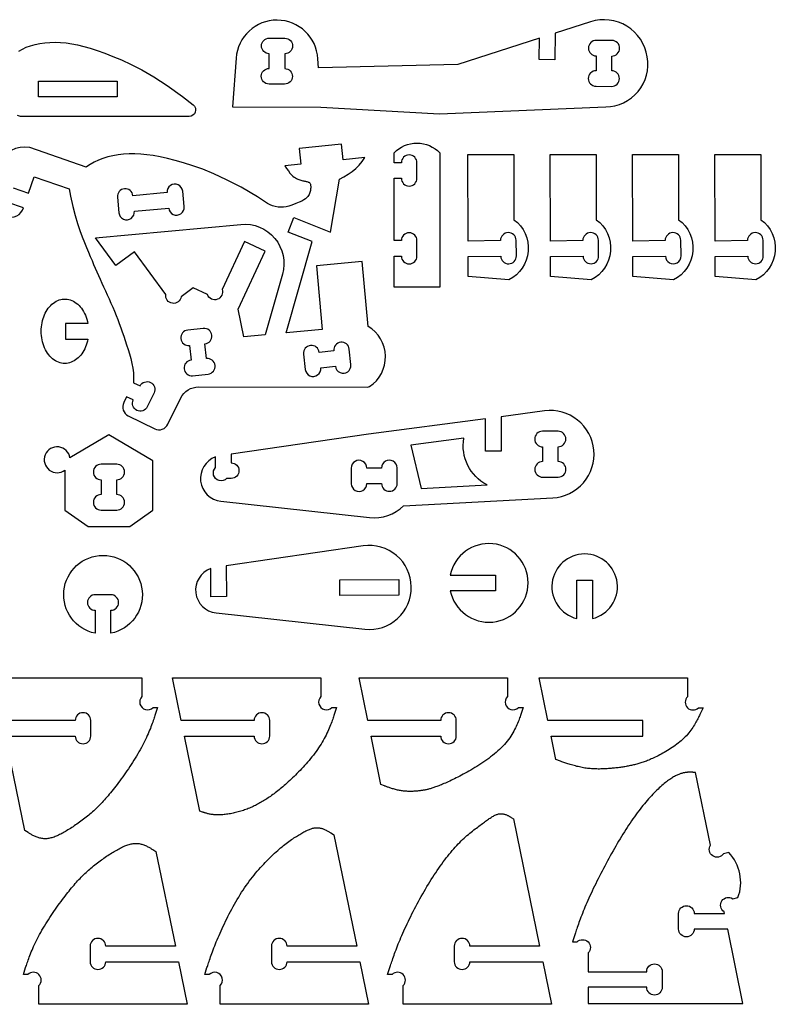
# Model space of a CAD drawing. Extents: x 814 to 835.9, y 6.8 to 21.8.
# Tile 6 of 9: x 829.8 to 835.9, y 6.9 to 14.8. Entities that reach past the tile are written whole.
import ezdxf

# ---------------------------------------------------------------- set-up
doc = ezdxf.new("R2010")
doc.units = 0
doc.layers.add('EXTERNAL_CUT', color=1, linetype='CONTINUOUS')
doc.layers.add('INTERNAL_CUT', color=5, linetype='CONTINUOUS')

msp = doc.modelspace()

# ---------------------------------------------------------------- linework, layer by layer
at = {"layer": 'EXTERNAL_CUT', "flags": 128}
for points in [[(834.5232, 14.1224, 0.462339), (834.8547, 14.524, 0.462339), (834.4012, 14.805), (834.1161, 14.7133), (834.1146, 14.5007), (833.9898, 14.5016), (833.991, 14.673), (833.3362, 14.4624), (832.2197, 14.4366), (832.2156, 14.5087, 0.937775), (831.5601, 14.5132), (831.5324, 14.1245), (832.2396, 14.1196), (833.1916, 14.0662), (834.5232, 14.1224)], [(829.8181, 14.5703), (829.8471, 14.5867), (829.8787, 14.601), (829.9127, 14.6132), (829.9489, 14.6232), (829.9871, 14.6309), (830.0268, 14.6364), (830.068, 14.6396), (830.1104, 14.6405), (830.1536, 14.639), (830.1976, 14.6351), (830.2429, 14.6287), (830.2899, 14.6196), (830.3394, 14.6076), (830.3919, 14.5926), (830.4479, 14.5745), (830.508, 14.553), (830.5727, 14.528), (830.6426, 14.499), (830.7191, 14.4639), (830.8042, 14.4199), (830.8998, 14.3641), (831.0079, 14.2939), (831.1303, 14.2064), (831.2157, 14.1402, -0.714484), (831.1835, 14.0461), (829.8393, 14.0454, -0.155709), (829.8088, 14.0551)], [(829.7726, 13.4755), (829.8966, 13.4322), (829.942, 13.5624), (830.2211, 13.465), (830.2325, 13.407), (830.2514, 13.3248), (830.2706, 13.2521), (830.2899, 13.188), (830.309, 13.1313), (830.3276, 13.081), (830.3454, 13.036), (830.3621, 12.9953), (830.3776, 12.9579), (830.392, 12.9231), (830.4056, 12.8904), (830.4186, 12.8595), (830.4313, 12.8296), (830.4438, 12.8004), (830.4566, 12.7712), (830.4698, 12.7417), (830.4836, 12.7113), (830.4979, 12.6802), (830.5125, 12.6484), (830.5273, 12.6161), (830.5422, 12.5835), (830.5569, 12.5505), (830.5714, 12.5175), (830.5853, 12.4845), (830.5987, 12.4517), (830.6116, 12.4188), (830.624, 12.3859), (830.6361, 12.3528), (830.6479, 12.3193), (830.6595, 12.2854), (830.6711, 12.2509), (830.6827, 12.2156), (830.6943, 12.1796), (830.7055, 12.1428), (830.7159, 12.1054), (830.7249, 12.0674), (830.7322, 12.029), (830.7371, 11.9903), (830.7393, 11.9513), (830.7383, 11.9122), (830.7913, 11.8861, -0.414214), (830.8749, 11.9146, -0.414214), (830.9033, 11.831), (830.8482, 11.719, -0.414214), (830.7647, 11.6906, -0.414214), (830.7363, 11.7741), (830.6832, 11.8002), (830.66, 11.753, 0.414214), (830.696, 11.6475), (830.9082, 11.5432, 0.414214), (831.0137, 11.5791), (831.1174, 11.79, -0.286049), (831.259, 11.8781), (832.6149, 11.8772, 0.145967), (832.6293, 11.8815, 0.55612), (832.618, 12.3634), (832.5707, 12.883), (832.2044, 12.8496), (832.251, 12.3376), (831.9605, 12.3111), (832.17, 13.0431), (831.9779, 13.1198), (832.0242, 13.2357), (832.3157, 13.1193), (832.3893, 13.543), (832.4245, 13.562), (832.4588, 13.5832), (832.4906, 13.606), (832.5196, 13.6304), (832.5461, 13.6569), (832.57, 13.6856), (832.5913, 13.7169), (832.4183, 13.6992), (832.4056, 13.8233), (832.0658, 13.7885), (832.0785, 13.6643), (831.952, 13.6514), (831.9652, 13.6296), (831.979, 13.6092), (831.9919, 13.5926), (832.004, 13.5793), (832.0152, 13.5687), (832.0258, 13.5604), (832.0358, 13.5538), (832.0454, 13.5486), (832.0545, 13.5443), (832.0633, 13.5406), (832.0718, 13.5376), (832.0799, 13.5351), (832.0877, 13.533), (832.0952, 13.5313), (832.1024, 13.5298), (832.1094, 13.5285), (832.116, 13.5272), (832.1224, 13.5259), (832.1284, 13.5245), (832.134, 13.5228), (832.1391, 13.5209), (832.1436, 13.5186), (832.1476, 13.5158), (832.1509, 13.5125), (832.1535, 13.5086), (832.1554, 13.5041), (832.1568, 13.499), (832.1577, 13.4934), (832.1581, 13.4874), (832.1582, 13.481), (832.1579, 13.4743), (832.1574, 13.4672), (832.1567, 13.4599), (832.1557, 13.4524), (832.1542, 13.4447), (832.1521, 13.4368), (832.1491, 13.4288), (832.1452, 13.4206), (832.1402, 13.4123), (832.134, 13.4039), (832.1262, 13.3954), (832.1162, 13.3868), (832.1033, 13.3777), (832.0867, 13.3682), (832.0656, 13.3581), (832.0393, 13.3473), (832.0071, 13.3355), (831.9842, 13.328, -0.224413), (831.8132, 13.3496), (831.7305, 13.4022), (831.5996, 13.4785), (831.4844, 13.539), (831.3828, 13.5862), (831.2928, 13.6227), (831.2124, 13.651), (831.1394, 13.6736), (831.072, 13.6926), (831.0094, 13.7087), (830.9511, 13.7217), (830.8965, 13.732), (830.845, 13.7395), (830.796, 13.7443), (830.7491, 13.7466), (830.7035, 13.7463), (830.6589, 13.7438), (830.6153, 13.7388), (830.5731, 13.7316), (830.5324, 13.7221), (830.4935, 13.7103), (830.4566, 13.6963), (830.422, 13.6802), (830.3899, 13.6619), (830.3605, 13.6415), (830.3584, 13.6397), (829.9074, 13.7971, 0.333944), (829.6494, 13.6645)], [(832.8258, 12.6771), (832.8258, 12.9267), (832.8849, 12.9267, 1), (833.0097, 12.9267), (833.0097, 13.0515, 1), (832.8849, 13.0515), (832.8258, 13.0515), (832.8258, 13.5507), (832.8849, 13.5507, 1), (833.0097, 13.5507), (833.0097, 13.6755, 1), (832.8849, 13.6755), (832.8258, 13.6755), (832.8258, 13.7543, -0.428571), (833.1937, 13.7543), (833.1937, 12.6771), (832.8258, 12.6771)], [(833.4192, 12.764), (833.4192, 12.9227), (833.6814, 12.9267, 1), (833.8062, 12.9286), (833.8043, 13.0534, 1), (833.6795, 13.0515), (833.4191, 13.0475), (833.4188, 13.7402), (833.7866, 13.7403), (833.7869, 13.2187, -0.55612), (833.7472, 12.7362), (833.4192, 12.764)], [(834.0791, 12.764), (834.079, 12.9227), (834.3413, 12.9267, 1), (834.466, 12.9286), (834.4641, 13.0534, 1), (834.3393, 13.0515), (834.0789, 13.0475), (834.0786, 13.7402), (834.4465, 13.7403), (834.4467, 13.2187, -0.55612), (834.4071, 12.7362), (834.0791, 12.764)], [(834.7389, 12.764), (834.7388, 12.9227), (835.0011, 12.9267, 1), (835.1259, 12.9286), (835.124, 13.0534, 1), (834.9992, 13.0515), (834.7388, 13.0475), (834.7385, 13.7402), (835.1063, 13.7403), (835.1065, 13.2187, -0.55612), (835.0669, 12.7362), (834.7389, 12.764)], [(835.3988, 12.764), (835.3987, 12.9227), (835.661, 12.9267, 1), (835.7857, 12.9286), (835.7838, 13.0534, 1), (835.659, 13.0515), (835.3986, 13.0475), (835.3983, 13.7402), (835.7661, 13.7403), (835.7664, 13.2187, -0.55612), (835.7267, 12.7362), (835.3988, 12.764)], [(829.7194, 13.2436, 0.432652), (829.8552, 13.3144), (829.7314, 13.3576)], [(830.4347, 13.0725), (831.5988, 13.1813, -0.527867), (831.931, 12.781), (831.7921, 12.2958), (831.6218, 12.2802), (831.5765, 12.5023), (831.7942, 12.9661), (831.6278, 13.0442), (831.4475, 12.6604, -0.414214), (831.41, 12.5805, -0.414214), (831.3301, 12.618), (831.216, 12.6716), (831.1203, 12.601, -0.414214), (831.0493, 12.5487, -0.414214), (830.9969, 12.6197), (830.7453, 12.9611), (830.5972, 12.852), (830.4347, 13.0725)], [(831.4388, 10.9618), (832.6305, 10.8316, 0.225057), (832.9028, 10.926), (834.0974, 10.9894, 0.425796), (834.4275, 11.3714, 0.425796), (834.0328, 11.6862), (833.6836, 11.6399), (833.6847, 11.3638), (833.5599, 11.3633), (833.5588, 11.6233), (832.6209, 11.499), (831.5204, 11.3394), (831.5207, 11.2697, -0.414214), (831.5833, 11.2076, -0.414214), (831.5212, 11.1449), (831.4846, 11.1448, -1), (831.396, 11.2327), (831.3957, 11.3174, 0.793291), (831.4388, 10.9618)], [(830.229, 11.309, 0.76331), (830.0305, 11.3336, 0.76331), (830.1889, 11.2114), (830.1889, 10.8911), (830.3736, 10.7598), (830.7085, 10.7598), (830.8932, 10.8911), (830.8932, 11.2852), (830.541, 11.4937), (830.229, 11.309)], [(831.3998, 10.067), (832.5916, 9.9368, 0.45175), (832.9644, 10.277, 0.45175), (832.5799, 10.6039), (831.4815, 10.4446), (831.4824, 10.1976), (831.3576, 10.1971), (831.3567, 10.4226, 0.793291), (831.3998, 10.067)], [(833.2766, 10.3701), (833.6382, 10.3701), (833.6382, 10.2453), (833.2766, 10.2453, 0.905035), (833.901, 10.3077, 0.905035), (833.2766, 10.3701)], [(830.4314, 9.9038, -0.905035), (830.4938, 10.5281, -0.905035), (830.5562, 9.9038), (830.5562, 10.088, 0.414214), (830.6186, 10.1504, 0.414214), (830.5562, 10.2128), (830.4314, 10.2128, 0.414214), (830.369, 10.1504, 0.414214), (830.4314, 10.088), (830.4314, 9.9038)], [(834.2916, 10.0216), (834.2916, 10.3294), (834.4164, 10.3294), (834.4164, 10.0216, 0.886757), (834.354, 10.5395, 0.886757), (834.2916, 10.0216)], [(829.6172, 9.5466), (830.8061, 9.5466), (830.8061, 9.3967, 1), (830.8944, 9.3085), (830.9309, 9.3085), (830.9126, 9.2521), (830.9099, 9.2437), (830.9069, 9.2347), (830.9036, 9.225), (830.9001, 9.2146), (830.8963, 9.2037), (830.8922, 9.1922), (830.8879, 9.1802), (830.8832, 9.1677), (830.8782, 9.1547), (830.8729, 9.1412), (830.8673, 9.1273), (830.8613, 9.113), (830.855, 9.0983), (830.8484, 9.0832), (830.8414, 9.0679), (830.834, 9.0522), (830.8263, 9.0363), (830.8182, 9.0201), (830.8097, 9.0038), (830.8008, 8.9872), (830.7916, 8.9705), (830.782, 8.9537), (830.7721, 8.9367), (830.7619, 8.9197), (830.7515, 8.9027), (830.7408, 8.8857), (830.73, 8.8687), (830.719, 8.8518), (830.7079, 8.8349), (830.6967, 8.8182), (830.6854, 8.8017), (830.674, 8.7853), (830.6627, 8.7692), (830.6513, 8.7533), (830.64, 8.7376), (830.6288, 8.7223), (830.6177, 8.7074), (830.6067, 8.6928), (830.5959, 8.6786), (830.5853, 8.6648), (830.5748, 8.6515), (830.5645, 8.6385), (830.5544, 8.626), (830.5443, 8.6138), (830.5344, 8.6019), (830.5246, 8.5904), (830.5149, 8.5792), (830.5052, 8.5683), (830.4956, 8.5577), (830.4861, 8.5473), (830.4765, 8.5372), (830.467, 8.5274), (830.4574, 8.5177), (830.4478, 8.5082), (830.4382, 8.4989), (830.4285, 8.4898), (830.4188, 8.4808), (830.409, 8.472), (830.399, 8.4632), (830.389, 8.4546), (830.3788, 8.446), (830.3685, 8.4376), (830.3582, 8.4293), (830.3478, 8.4211), (830.3373, 8.413), (830.3268, 8.405), (830.3163, 8.3972), (830.3057, 8.3895), (830.2952, 8.3819), (830.2847, 8.3745), (830.2741, 8.3673), (830.2637, 8.3602), (830.2532, 8.3533), (830.2429, 8.3466), (830.2326, 8.34), (830.2224, 8.3336), (830.2123, 8.3274), (830.2023, 8.3214), (830.1925, 8.3156), (830.1827, 8.3101), (830.1732, 8.3047), (830.1637, 8.2996), (830.1544, 8.2947), (830.1452, 8.29), (830.1361, 8.2856), (830.1272, 8.2815), (830.1183, 8.2776), (830.1096, 8.2741), (830.1009, 8.2708), (830.0924, 8.2679), (830.0839, 8.2653), (830.0755, 8.263), (830.0672, 8.261), (830.059, 8.2594), (830.0509, 8.2582), (830.0428, 8.2573), (830.0348, 8.2568), (830.0268, 8.2568), (830.0189, 8.2571), (830.011, 8.2578), (830.0033, 8.2589), (829.9956, 8.2603), (829.9879, 8.2621), (829.9804, 8.2642), (829.9731, 8.2665), (829.9659, 8.269), (829.9588, 8.2717), (829.9519, 8.2746), (829.9452, 8.2776), (829.9387, 8.2806), (829.9325, 8.2838), (829.9265, 8.2869), (829.9207, 8.2901), (829.9152, 8.2932), (829.91, 8.2963), (829.9051, 8.2992), (829.9006, 8.302), (829.8963, 8.3046), (829.8925, 8.3071), (829.8678, 8.3226)], [(832.365, 9.3085), (832.3467, 9.2521), (832.344, 9.2437), (832.341, 9.2347), (832.3377, 9.2251), (832.3342, 9.2148), (832.3304, 9.204), (832.3262, 9.1927), (832.3218, 9.181), (832.317, 9.1688), (832.312, 9.1561), (832.3066, 9.1432), (832.3008, 9.1298), (832.2947, 9.1162), (832.2882, 9.1023), (832.2813, 9.0882), (832.2741, 9.0739), (832.2664, 9.0595), (832.2584, 9.0449), (832.2499, 9.0303), (832.241, 9.0156), (832.2317, 9.0009), (832.2219, 8.9862), (832.2118, 8.9716), (832.2014, 8.957), (832.1906, 8.9424), (832.1796, 8.928), (832.1683, 8.9136), (832.1567, 8.8993), (832.145, 8.8852), (832.1332, 8.8713), (832.1212, 8.8575), (832.1091, 8.8439), (832.0969, 8.8306), (832.0847, 8.8174), (832.0725, 8.8045), (832.0604, 8.7919), (832.0483, 8.7795), (832.0363, 8.7675), (832.0244, 8.7557), (832.0126, 8.7443), (832.0011, 8.7333), (831.9897, 8.7226), (831.9785, 8.7122), (831.9674, 8.7022), (831.9565, 8.6924), (831.9457, 8.683), (831.9351, 8.6739), (831.9247, 8.665), (831.9143, 8.6565), (831.9041, 8.6482), (831.894, 8.6401), (831.884, 8.6323), (831.8741, 8.6248), (831.8643, 8.6174), (831.8546, 8.6103), (831.8449, 8.6034), (831.8354, 8.5967), (831.8259, 8.5902), (831.8165, 8.5838), (831.8071, 8.5776), (831.7978, 8.5716), (831.7885, 8.5657), (831.7792, 8.56), (831.77, 8.5545), (831.7608, 8.549), (831.7516, 8.5438), (831.7424, 8.5387), (831.7331, 8.5337), (831.7239, 8.5288), (831.7146, 8.5242), (831.7053, 8.5196), (831.6959, 8.5152), (831.6865, 8.5109), (831.6771, 8.5067), (831.6675, 8.5027), (831.6579, 8.4988), (831.6482, 8.495), (831.6384, 8.4914), (831.6285, 8.4878), (831.6185, 8.4844), (831.6084, 8.4811), (831.5981, 8.4779), (831.5878, 8.4749), (831.5774, 8.472), (831.567, 8.4692), (831.5565, 8.4666), (831.546, 8.4641), (831.5356, 8.4618), (831.5251, 8.4596), (831.5147, 8.4576), (831.5044, 8.4557), (831.4941, 8.4541), (831.4839, 8.4526), (831.4738, 8.4513), (831.4639, 8.4502), (831.4541, 8.4493), (831.4445, 8.4486), (831.435, 8.4481), (831.4258, 8.4478), (831.4168, 8.4477), (831.408, 8.4478), (831.3994, 8.4482), (831.3911, 8.4487), (831.3831, 8.4494), (831.3753, 8.4503), (831.3677, 8.4513), (831.3605, 8.4524), (831.3534, 8.4536), (831.3467, 8.4549), (831.3403, 8.4563), (831.3341, 8.4578), (831.3282, 8.4592), (831.3226, 8.4607), (831.3173, 8.4622), (831.3123, 8.4637), (831.3076, 8.4652), (831.3032, 8.4666), (831.2991, 8.468), (831.2954, 8.4692), (831.2919, 8.4704), (831.2701, 8.4779), (831.1468, 9.0802), (831.7051, 9.0802, 1), (831.8299, 9.0802), (831.8299, 9.205, 1), (831.7051, 9.205), (831.1213, 9.205), (831.0513, 9.5466), (832.2402, 9.5466), (832.2402, 9.3967, 1), (832.3285, 9.3085), (832.365, 9.3085)], [(832.7214, 8.6912), (832.6418, 9.0802), (833.2001, 9.0802, 1), (833.3249, 9.0802), (833.3249, 9.205, 1), (833.2001, 9.205), (832.6162, 9.205), (832.5463, 9.5466), (833.7352, 9.5466), (833.7352, 9.3967, 1), (833.8234, 9.3085), (833.86, 9.3085), (833.8417, 9.2521), (833.8389, 9.2437), (833.8359, 9.2347), (833.8325, 9.2251), (833.8289, 9.215), (833.8249, 9.2043), (833.8206, 9.1932), (833.8158, 9.1816), (833.8107, 9.1696), (833.8052, 9.1574), (833.7992, 9.1448), (833.7927, 9.1319), (833.7858, 9.1189), (833.7783, 9.1056), (833.7704, 9.0923), (833.7619, 9.0789), (833.7528, 9.0654), (833.7431, 9.052), (833.7329, 9.0386), (833.722, 9.0253), (833.7104, 9.0121), (833.6983, 8.9991), (833.6856, 8.9862), (833.6724, 8.9735), (833.6587, 8.9609), (833.6446, 8.9486), (833.6301, 8.9364), (833.6153, 8.9244), (833.6002, 8.9126), (833.5848, 8.901), (833.5692, 8.8897), (833.5534, 8.8786), (833.5375, 8.8677), (833.5216, 8.8571), (833.5056, 8.8467), (833.4896, 8.8366), (833.4736, 8.8267), (833.4578, 8.8171), (833.4421, 8.8079), (833.4266, 8.7989), (833.4113, 8.7902), (833.3962, 8.7818), (833.3814, 8.7737), (833.3668, 8.7659), (833.3525, 8.7584), (833.3385, 8.7512), (833.3248, 8.7442), (833.3113, 8.7376), (833.2982, 8.7312), (833.2854, 8.7251), (833.2729, 8.7193), (833.2607, 8.7137), (833.2489, 8.7084), (833.2374, 8.7034), (833.2263, 8.6986), (833.2156, 8.694), (833.2052, 8.6897), (833.1953, 8.6857), (833.1857, 8.6819), (833.1766, 8.6784), (833.1678, 8.675), (833.1595, 8.6719), (833.1515, 8.6691), (833.1438, 8.6664), (833.1365, 8.6639), (833.1294, 8.6616), (833.1226, 8.6595), (833.1159, 8.6575), (833.1095, 8.6557), (833.1032, 8.654), (833.097, 8.6525), (833.0909, 8.6511), (833.0848, 8.6497), (833.0788, 8.6485), (833.0728, 8.6474), (833.0667, 8.6463), (833.0606, 8.6453), (833.0544, 8.6444), (833.048, 8.6435), (833.0415, 8.6426), (833.0348, 8.6418), (833.028, 8.641), (833.0209, 8.6402), (833.0138, 8.6395), (833.0064, 8.6388), (832.999, 8.6382), (832.9914, 8.6377), (832.9837, 8.6373), (832.9759, 8.6369), (832.968, 8.6366), (832.96, 8.6365), (832.9519, 8.6364), (832.9438, 8.6365), (832.9356, 8.6367), (832.9273, 8.637), (832.9191, 8.6375), (832.9108, 8.6382), (832.9025, 8.639), (832.8941, 8.64), (832.8858, 8.6411), (832.8775, 8.6425), (832.8692, 8.644), (832.861, 8.6456), (832.8529, 8.6474), (832.8448, 8.6494), (832.8369, 8.6514), (832.8291, 8.6535), (832.8214, 8.6557), (832.814, 8.6579), (832.8067, 8.6602), (832.7996, 8.6624), (832.7927, 8.6647), (832.7861, 8.667), (832.7798, 8.6692), (832.7738, 8.6713), (832.7681, 8.6734), (832.7627, 8.6754), (832.7576, 8.6773), (832.7529, 8.6791), (832.7486, 8.6808), (832.7214, 8.6912)], [(834.1228, 8.8917), (834.0844, 9.079), (834.8201, 9.079), (834.8201, 9.2038), (834.0589, 9.2038), (833.9889, 9.5454), (835.1778, 9.5454), (835.1778, 9.3955, 0.414214), (835.1778, 9.3072, 0.414214), (835.2661, 9.3072), (835.3026, 9.3072), (835.2808, 9.2594), (835.2775, 9.2523), (835.274, 9.2447), (835.2701, 9.2366), (835.2659, 9.228), (835.2614, 9.219), (835.2565, 9.2097), (835.2514, 9.2), (835.2458, 9.19), (835.2399, 9.1797), (835.2337, 9.1693), (835.2271, 9.1587), (835.2201, 9.1479), (835.2127, 9.1371), (835.2049, 9.1262), (835.1967, 9.1153), (835.188, 9.1045), (835.179, 9.0937), (835.1695, 9.0831), (835.1596, 9.0726), (835.1493, 9.0623), (835.1386, 9.0522), (835.1274, 9.0423), (835.116, 9.0326), (835.1043, 9.0232), (835.0923, 9.0139), (835.0801, 9.0049), (835.0677, 8.9962), (835.0552, 8.9877), (835.0426, 8.9794), (835.03, 8.9714), (835.0173, 8.9636), (835.0046, 8.9561), (834.9921, 8.9488), (834.9796, 8.9418), (834.9673, 8.9351), (834.9551, 8.9287), (834.9432, 8.9226), (834.9315, 8.9167), (834.9201, 8.9111), (834.9091, 8.9059), (834.8984, 8.9009), (834.8879, 8.8962), (834.8778, 8.8918), (834.8679, 8.8876), (834.8583, 8.8836), (834.8488, 8.8799), (834.8396, 8.8764), (834.8306, 8.8731), (834.8217, 8.87), (834.8129, 8.867), (834.8043, 8.8642), (834.7958, 8.8616), (834.7873, 8.8591), (834.7789, 8.8568), (834.7706, 8.8545), (834.7622, 8.8524), (834.7539, 8.8503), (834.7456, 8.8483), (834.7372, 8.8464), (834.7288, 8.8446), (834.7203, 8.8428), (834.7117, 8.841), (834.7031, 8.8393), (834.6944, 8.8377), (834.6857, 8.8361), (834.6768, 8.8345), (834.6679, 8.8331), (834.659, 8.8316), (834.65, 8.8303), (834.6409, 8.829), (834.6317, 8.8277), (834.6224, 8.8265), (834.6131, 8.8253), (834.6037, 8.8243), (834.5942, 8.8232), (834.5846, 8.8222), (834.5749, 8.8213), (834.5652, 8.8204), (834.5553, 8.8196), (834.5454, 8.8189), (834.5354, 8.8182), (834.5253, 8.8176), (834.5151, 8.8171), (834.5049, 8.8166), (834.4945, 8.8163), (834.4841, 8.816), (834.4737, 8.8159), (834.4632, 8.8158), (834.4526, 8.816), (834.442, 8.8162), (834.4313, 8.8166), (834.4206, 8.8171), (834.4098, 8.8178), (834.399, 8.8187), (834.3881, 8.8197), (834.3772, 8.8209), (834.3663, 8.8223), (834.3554, 8.8239), (834.3444, 8.8257), (834.3335, 8.8277), (834.3225, 8.8298), (834.3116, 8.8322), (834.3008, 8.8347), (834.29, 8.8373), (834.2794, 8.8401), (834.2689, 8.8429), (834.2586, 8.8458), (834.2485, 8.8488), (834.2387, 8.8517), (834.2291, 8.8547), (834.2199, 8.8577), (834.2109, 8.8606), (834.2023, 8.8635), (834.1941, 8.8662), (834.1864, 8.8689), (834.179, 8.8715), (834.1721, 8.8739), (834.1658, 8.8762), (834.1599, 8.8783), (834.1228, 8.8917)], [(829.8678, 8.3226), (829.7127, 9.0802), (830.271, 9.0802, 1), (830.3958, 9.0802), (830.3958, 9.205, 1), (830.271, 9.205), (829.6872, 9.205)], [(835.2433, 8.7873), (835.2286, 8.7887), (835.2263, 8.7889), (835.2238, 8.7891), (835.2211, 8.7893), (835.2181, 8.7895), (835.215, 8.7897), (835.2117, 8.7899), (835.2082, 8.7901), (835.2045, 8.7902), (835.2006, 8.7902), (835.1966, 8.7902), (835.1924, 8.7902), (835.1881, 8.79), (835.1836, 8.7898), (835.1789, 8.7895), (835.1741, 8.789), (835.1692, 8.7885), (835.1642, 8.7879), (835.159, 8.7871), (835.1537, 8.7861), (835.1484, 8.7851), (835.1429, 8.7839), (835.1373, 8.7825), (835.1315, 8.7809), (835.1257, 8.7791), (835.1197, 8.7771), (835.1136, 8.7749), (835.1074, 8.7725), (835.1009, 8.7698), (835.0944, 8.7669), (835.0876, 8.7637), (835.0807, 8.7602), (835.0736, 8.7564), (835.0664, 8.7523), (835.0589, 8.7478), (835.0512, 8.743), (835.0433, 8.7379), (835.0352, 8.7324), (835.0269, 8.7265), (835.0184, 8.7203), (835.0096, 8.7136), (835.0006, 8.7065), (834.9913, 8.699), (834.9818, 8.6911), (834.9721, 8.6828), (834.9623, 8.674), (834.9522, 8.6649), (834.942, 8.6553), (834.9316, 8.6454), (834.921, 8.635), (834.9103, 8.6242), (834.8995, 8.6131), (834.8885, 8.6015), (834.8775, 8.5896), (834.8664, 8.5772), (834.8551, 8.5645), (834.8439, 8.5514), (834.8325, 8.5379), (834.8211, 8.524), (834.8097, 8.5097), (834.7982, 8.4951), (834.7867, 8.4801), (834.7753, 8.4647), (834.7638, 8.4489), (834.7523, 8.4329), (834.7408, 8.4165), (834.7293, 8.3997), (834.7178, 8.3827), (834.7063, 8.3654), (834.6948, 8.3478), (834.6833, 8.3299), (834.6719, 8.3117), (834.6604, 8.2934), (834.649, 8.2748), (834.6376, 8.2559), (834.6262, 8.2369), (834.6149, 8.2177), (834.6035, 8.1983), (834.5922, 8.1787), (834.581, 8.1589), (834.5698, 8.139), (834.5586, 8.119), (834.5475, 8.0989), (834.5364, 8.0786), (834.5254, 8.0584), (834.5146, 8.038), (834.5038, 8.0177), (834.4931, 7.9973), (834.4826, 7.977), (834.4722, 7.9568), (834.462, 7.9366), (834.4519, 7.9165), (834.4421, 7.8965), (834.4324, 7.8767), (834.423, 7.8571), (834.4137, 7.8376), (834.4047, 7.8184), (834.396, 7.7994), (834.3875, 7.7807), (834.3793, 7.7623), (834.3714, 7.7441), (834.3638, 7.7263), (834.3564, 7.7089), (834.3494, 7.6918), (834.3427, 7.6752), (834.3362, 7.6589), (834.3301, 7.6431), (834.3242, 7.6277), (834.3186, 7.6128), (834.3133, 7.5984), (834.3083, 7.5845), (834.3035, 7.5712), (834.299, 7.5584), (834.2948, 7.5461), (834.2908, 7.5345), (834.287, 7.5235), (834.2836, 7.5131), (834.2803, 7.5033), (834.2774, 7.4943), (834.2746, 7.4859), (834.2563, 7.4295), (834.2929, 7.4295, -1), (834.3811, 7.3412), (834.3811, 7.1914), (834.8508, 7.1914, -1), (834.9756, 7.1914), (834.9756, 7.0666, -1), (834.8508, 7.0666), (834.3811, 7.0666), (834.3811, 6.9352), (835.6225, 6.9352), (835.5001, 7.5329), (835.2315, 7.5329, -1), (835.1067, 7.5329), (835.1067, 7.6577, -1), (835.2315, 7.6577), (835.4745, 7.6577), (835.4715, 7.6724, -1), (835.5403, 7.7766), (835.5825, 7.7852, 0.285714), (835.5088, 8.1456), (835.4665, 8.1369, -0.414214), (835.3801, 8.1192, -0.414214), (835.3624, 8.2057), (835.2433, 8.7873)], [(833.7831, 8.4176), (833.9922, 7.3962), (833.4339, 7.3962, 1), (833.3091, 7.3962), (833.3091, 7.2714, 1), (833.4339, 7.2714), (834.0177, 7.2714), (834.0877, 6.9299), (832.8988, 6.9299), (832.8988, 7.0797, 1), (832.8105, 7.168), (832.774, 7.168), (832.7923, 7.2244), (832.795, 7.2328), (832.798, 7.2418), (832.8012, 7.2516), (832.8047, 7.262), (832.8084, 7.273), (832.8124, 7.2847), (832.8166, 7.2969), (832.8211, 7.3097), (832.8259, 7.323), (832.831, 7.3369), (832.8363, 7.3513), (832.8419, 7.3662), (832.8477, 7.3816), (832.8539, 7.3974), (832.8603, 7.4137), (832.8671, 7.4304), (832.8741, 7.4474), (832.8814, 7.4649), (832.889, 7.4826), (832.8969, 7.5008), (832.9051, 7.5192), (832.9136, 7.5379), (832.9224, 7.5569), (832.9314, 7.5761), (832.9407, 7.5955), (832.9502, 7.6151), (832.9599, 7.6348), (832.9698, 7.6546), (832.9799, 7.6746), (832.9903, 7.6946), (833.0008, 7.7146), (833.0114, 7.7347), (833.0222, 7.7547), (833.0332, 7.7747), (833.0443, 7.7946), (833.0555, 7.8145), (833.0668, 7.8342), (833.0783, 7.8538), (833.0898, 7.8732), (833.1014, 7.8924), (833.113, 7.9114), (833.1248, 7.9301), (833.1366, 7.9487), (833.1484, 7.9669), (833.1603, 7.985), (833.1722, 8.0027), (833.1842, 8.0202), (833.1962, 8.0373), (833.2082, 8.0541), (833.2203, 8.0707), (833.2323, 8.0868), (833.2444, 8.1026), (833.2564, 8.1181), (833.2685, 8.1332), (833.2806, 8.1479), (833.2926, 8.1622), (833.3046, 8.176), (833.3166, 8.1895), (833.3286, 8.2025), (833.3405, 8.2151), (833.3524, 8.2272), (833.3642, 8.2389), (833.3759, 8.2502), (833.3876, 8.2611), (833.3991, 8.2716), (833.4106, 8.2817), (833.4219, 8.2914), (833.433, 8.3008), (833.444, 8.3099), (833.4549, 8.3186), (833.4655, 8.327), (833.476, 8.3352), (833.4863, 8.343), (833.4963, 8.3505), (833.5061, 8.3578), (833.5157, 8.3648), (833.525, 8.3716), (833.534, 8.3782), (833.5428, 8.3845), (833.5513, 8.3906), (833.5594, 8.3966), (833.5674, 8.4023), (833.575, 8.4077), (833.5824, 8.413), (833.5896, 8.4179), (833.5966, 8.4227), (833.6034, 8.4271), (833.61, 8.4313), (833.6164, 8.4353), (833.6227, 8.4389), (833.6288, 8.4422), (833.6349, 8.4453), (833.6408, 8.448), (833.6466, 8.4504), (833.6523, 8.4525), (833.6579, 8.4542), (833.6635, 8.4556), (833.6691, 8.4566), (833.6746, 8.4573), (833.6801, 8.4576), (833.6856, 8.4575), (833.691, 8.4572), (833.6964, 8.4565), (833.7017, 8.4556), (833.707, 8.4545), (833.7121, 8.4531), (833.7172, 8.4516), (833.7221, 8.4499), (833.7269, 8.448), (833.7316, 8.4461), (833.7361, 8.4441), (833.7405, 8.442), (833.7446, 8.4399), (833.7486, 8.4378), (833.7524, 8.4358), (833.7559, 8.4337), (833.7592, 8.4318), (833.7623, 8.43), (833.7652, 8.4283), (833.7831, 8.4176)], [(832.3443, 8.2885), (832.5269, 7.3962), (831.9686, 7.3962, 1), (831.8438, 7.3962), (831.8438, 7.2714, 1), (831.9686, 7.2714), (832.5525, 7.2714), (832.6224, 6.9299), (831.4335, 6.9299), (831.4335, 7.0797, 1), (831.3453, 7.168), (831.3087, 7.168), (831.327, 7.2244), (831.3298, 7.2328), (831.3327, 7.2418), (831.336, 7.2516), (831.3394, 7.262), (831.3432, 7.273), (831.3471, 7.2847), (831.3514, 7.2969), (831.3559, 7.3097), (831.3607, 7.323), (831.3657, 7.3369), (831.371, 7.3513), (831.3766, 7.3662), (831.3825, 7.3816), (831.3886, 7.3974), (831.3951, 7.4137), (831.4018, 7.4304), (831.4088, 7.4474), (831.4162, 7.4649), (831.4238, 7.4826), (831.4317, 7.5008), (831.4399, 7.5192), (831.4484, 7.5379), (831.4572, 7.5568), (831.4662, 7.5759), (831.4755, 7.5952), (831.4851, 7.6147), (831.4949, 7.6342), (831.505, 7.6538), (831.5152, 7.6734), (831.5257, 7.693), (831.5364, 7.7126), (831.5474, 7.7321), (831.5585, 7.7516), (831.5698, 7.7708), (831.5813, 7.7899), (831.5929, 7.8089), (831.6047, 7.8275), (831.6167, 7.8459), (831.6289, 7.864), (831.6411, 7.8818), (831.6535, 7.8992), (831.666, 7.9163), (831.6786, 7.933), (831.6913, 7.9494), (831.7041, 7.9655), (831.7169, 7.9812), (831.7297, 7.9965), (831.7426, 8.0115), (831.7555, 8.0261), (831.7683, 8.0404), (831.7812, 8.0543), (831.794, 8.0678), (831.8068, 8.081), (831.8195, 8.0939), (831.8321, 8.1063), (831.8446, 8.1184), (831.857, 8.1301), (831.8693, 8.1414), (831.8815, 8.1524), (831.8935, 8.163), (831.9053, 8.1732), (831.917, 8.183), (831.9285, 8.1925), (831.9399, 8.2016), (831.9511, 8.2104), (831.9621, 8.2189), (831.9729, 8.2271), (831.9835, 8.2349), (831.994, 8.2424), (832.0043, 8.2496), (832.0143, 8.2565), (832.0242, 8.2631), (832.0339, 8.2695), (832.0433, 8.2756), (832.0526, 8.2814), (832.0616, 8.2869), (832.0705, 8.2922), (832.0791, 8.2973), (832.0874, 8.3021), (832.0956, 8.3067), (832.1035, 8.311), (832.1113, 8.3151), (832.1188, 8.319), (832.1262, 8.3226), (832.1334, 8.326), (832.1404, 8.3292), (832.1473, 8.332), (832.154, 8.3346), (832.1607, 8.337), (832.1672, 8.339), (832.1736, 8.3408), (832.1799, 8.3424), (832.1862, 8.3436), (832.1924, 8.3445), (832.1985, 8.3452), (832.2046, 8.3455), (832.2106, 8.3456), (832.2167, 8.3453), (832.2227, 8.3448), (832.2288, 8.3439), (832.2348, 8.3427), (832.2408, 8.3413), (832.2468, 8.3396), (832.2527, 8.3378), (832.2585, 8.3357), (832.2643, 8.3335), (832.2699, 8.3311), (832.2754, 8.3286), (832.2808, 8.3261), (832.2861, 8.3235), (832.2912, 8.3208), (832.296, 8.3181), (832.3007, 8.3155), (832.3052, 8.3129), (832.3095, 8.3103), (832.3135, 8.3079), (832.3173, 8.3055), (832.3208, 8.3034), (832.324, 8.3013), (832.3443, 8.2885)], [(830.9183, 8.1539), (831.0734, 7.3962), (830.5151, 7.3962, 1), (830.3903, 7.3962), (830.3903, 7.2714, 1), (830.5151, 7.2714), (831.0989, 7.2714), (831.1688, 6.9299), (829.98, 6.9299), (829.98, 7.0797, 1), (829.8917, 7.168), (829.8552, 7.168), (829.8735, 7.2244), (829.8762, 7.2328), (829.8792, 7.2418), (829.8824, 7.2515), (829.886, 7.2618), (829.8898, 7.2727), (829.8938, 7.2842), (829.8982, 7.2962), (829.9029, 7.3088), (829.9079, 7.3218), (829.9132, 7.3353), (829.9188, 7.3492), (829.9247, 7.3635), (829.931, 7.3782), (829.9377, 7.3932), (829.9447, 7.4086), (829.952, 7.4242), (829.9598, 7.4402), (829.9679, 7.4563), (829.9764, 7.4727), (829.9853, 7.4893), (829.9945, 7.506), (830.0041, 7.5228), (830.014, 7.5397), (830.0242, 7.5567), (830.0346, 7.5738), (830.0453, 7.5908), (830.0561, 7.6078), (830.0671, 7.6247), (830.0782, 7.6415), (830.0894, 7.6582), (830.1007, 7.6748), (830.1121, 7.6912), (830.1234, 7.7073), (830.1348, 7.7232), (830.1461, 7.7388), (830.1573, 7.7541), (830.1684, 7.7691), (830.1794, 7.7837), (830.1902, 7.7979), (830.2008, 7.8116), (830.2113, 7.825), (830.2216, 7.8379), (830.2317, 7.8505), (830.2417, 7.8627), (830.2516, 7.8745), (830.2615, 7.886), (830.2712, 7.8972), (830.2808, 7.9081), (830.2904, 7.9188), (830.3, 7.9291), (830.3096, 7.9392), (830.3191, 7.9491), (830.3287, 7.9588), (830.3382, 7.9682), (830.3479, 7.9775), (830.3575, 7.9866), (830.3673, 7.9956), (830.3771, 8.0045), (830.3871, 8.0132), (830.3971, 8.0219), (830.4073, 8.0304), (830.4176, 8.0389), (830.4279, 8.0472), (830.4383, 8.0554), (830.4488, 8.0635), (830.4593, 8.0715), (830.4698, 8.0793), (830.4803, 8.087), (830.4909, 8.0945), (830.5014, 8.1019), (830.5119, 8.1092), (830.5224, 8.1163), (830.5328, 8.1232), (830.5432, 8.1299), (830.5535, 8.1365), (830.5637, 8.1429), (830.5738, 8.149), (830.5838, 8.155), (830.5936, 8.1608), (830.6033, 8.1664), (830.6129, 8.1718), (830.6224, 8.1769), (830.6317, 8.1818), (830.6409, 8.1865), (830.6499, 8.1909), (830.6589, 8.195), (830.6678, 8.1988), (830.6765, 8.2024), (830.6852, 8.2056), (830.6937, 8.2086), (830.7022, 8.2112), (830.7106, 8.2135), (830.7189, 8.2154), (830.7271, 8.217), (830.7352, 8.2183), (830.7433, 8.2191), (830.7513, 8.2196), (830.7593, 8.2197), (830.7672, 8.2194), (830.775, 8.2187), (830.7828, 8.2176), (830.7905, 8.2161), (830.7981, 8.2144), (830.8056, 8.2123), (830.813, 8.21), (830.8202, 8.2075), (830.8273, 8.2048), (830.8342, 8.2019), (830.8409, 8.1989), (830.8474, 8.1958), (830.8536, 8.1927), (830.8596, 8.1895), (830.8654, 8.1864), (830.8709, 8.1833), (830.8761, 8.1802), (830.8809, 8.1773), (830.8855, 8.1745), (830.8897, 8.1718), (830.8936, 8.1694), (830.9183, 8.1539)]]:
    msp.add_lwpolyline(points, format="xyb", dxfattribs=at)
msp.add_lwpolyline([(830.194, 12.3872), (830.194, 12.2624), (830.3722, 12.2624), (830.3688, 12.246), (830.3646, 12.2299), (830.3596, 12.2143), (830.3538, 12.1991), (830.3474, 12.1845), (830.3402, 12.1705), (830.3324, 12.1572), (830.324, 12.1446), (830.3149, 12.1328), (830.3053, 12.1218), (830.2951, 12.1117), (830.2845, 12.1026), (830.2735, 12.0943), (830.262, 12.0871), (830.2502, 12.081), (830.2381, 12.0759), (830.2257, 12.0719), (830.2131, 12.069), (830.2004, 12.0673), (830.1877, 12.0667), (830.1749, 12.0674), (830.1621, 12.0692), (830.1494, 12.0721), (830.1369, 12.0763), (830.1246, 12.0816), (830.1125, 12.088), (830.1008, 12.0955), (830.0895, 12.1042), (830.0786, 12.1138), (830.0682, 12.1245), (830.0584, 12.1362), (830.0492, 12.1487), (830.0406, 12.1621), (830.0327, 12.1763), (830.0256, 12.1911), (830.0192, 12.2066), (830.0136, 12.2226), (830.0089, 12.2391), (830.005, 12.2559), (830.002, 12.2731), (829.9998, 12.2903), (829.9985, 12.3077), (829.9981, 12.3251), (829.9986, 12.3424), (829.9998, 12.3596), (830.002, 12.3766), (830.0049, 12.3933), (830.0087, 12.4096), (830.0132, 12.4256), (830.0185, 12.441), (830.0245, 12.456), (830.0312, 12.4703), (830.0386, 12.4841), (830.0467, 12.4971), (830.0554, 12.5094), (830.0646, 12.5209), (830.0745, 12.5316), (830.0848, 12.5413), (830.0956, 12.5502), (830.1068, 12.558), (830.1184, 12.5648), (830.1303, 12.5706), (830.1426, 12.5753), (830.155, 12.5789), (830.1676, 12.5813), (830.1803, 12.5826), (830.1931, 12.5827), (830.2059, 12.5816), (830.2187, 12.5794), (830.2313, 12.576), (830.2438, 12.5714), (830.256, 12.5657), (830.2679, 12.5588), (830.2795, 12.5509), (830.2906, 12.5418), (830.3014, 12.5318), (830.3115, 12.5207), (830.3211, 12.5087), (830.3301, 12.4958), (830.3385, 12.4822), (830.3461, 12.4677), (830.3529, 12.4526), (830.359, 12.4369), (830.3643, 12.4207), (830.3687, 12.4041), (830.3722, 12.3872), (830.194, 12.3872)], dxfattribs=at)
at = {"layer": 'INTERNAL_CUT', "flags": 128}
for points in [[(831.9499, 14.4652), (831.9497, 14.4303, -1), (831.9488, 14.3055), (831.824, 14.3064, -1), (831.8249, 14.4312), (831.8257, 14.5494, -1), (831.8266, 14.6742), (831.9514, 14.6734, -1), (831.9505, 14.5486), (831.9499, 14.4652)], [(834.4448, 14.2882), (834.5696, 14.2874, 0.414214), (834.6324, 14.3493, 0.414214), (834.5704, 14.4122), (834.5713, 14.5304, 0.414214), (834.6341, 14.5924, 0.414214), (834.5721, 14.6552), (834.4473, 14.6561, 1), (834.4465, 14.5313), (834.4456, 14.413, 1), (834.4448, 14.2882)], [(830.6209, 13.2746, 1), (830.7452, 13.2863), (831.0199, 13.3119, 1), (831.1441, 13.3235), (831.1325, 13.4478, 1), (831.0082, 13.4362), (830.7336, 13.4105, 1), (830.6093, 13.3989), (830.6209, 13.2746)], [(831.2121, 11.9685), (831.3362, 11.9817, 0.414214), (831.3916, 12.0504, 0.414214), (831.323, 12.1058), (831.3105, 12.2234, 1), (831.2973, 12.3475), (831.1732, 12.3343, 0.414214), (831.1178, 12.2657, 0.414214), (831.1864, 12.2102), (831.1989, 12.0926, 0.414214), (831.1434, 12.024, 0.414214), (831.2121, 11.9685)], [(832.1148, 12.0181, 1), (832.2389, 12.0313), (832.3565, 12.0437, 1), (832.4806, 12.0569), (832.4674, 12.181, 1), (832.3433, 12.1678), (832.2257, 12.1554, 1), (832.1016, 12.1422), (832.1148, 12.0181)], [(834.0172, 11.1549), (834.142, 11.1554, 0.414214), (834.2041, 11.218, 0.414214), (834.1415, 11.2802), (834.141, 11.3984, 0.414214), (834.2031, 11.4611, 0.414214), (834.1405, 11.5232), (834.0157, 11.5227, 0.414214), (833.9535, 11.4601, 0.414214), (834.0162, 11.3979), (834.0167, 11.2797, 0.414214), (833.9545, 11.217, 0.414214), (834.0172, 11.1549)], [(833.0432, 11.065), (833.5714, 11.093, -0.331221), (833.3865, 11.468), (832.9598, 11.4114), (833.0432, 11.065)], [(832.4834, 11.1027, 1), (832.6082, 11.1032), (832.7264, 11.1037, 1), (832.8512, 11.1042), (832.8507, 11.229, 1), (832.7259, 11.2285), (832.6077, 11.228, 1), (832.4829, 11.2275), (832.4834, 11.1027)], [(830.4786, 11.259, 1), (830.4786, 11.1342), (830.4786, 11.0159, 1), (830.4786, 10.8911), (830.6034, 10.8911, 1), (830.6034, 11.0159), (830.6034, 11.1342, 1), (830.6034, 11.259), (830.4786, 11.259)]]:
    msp.add_lwpolyline(points, format="xyb", dxfattribs=at)
for points in [[(829.9768, 14.2031), (829.9768, 14.3279), (830.6073, 14.3283), (830.6074, 14.2035), (829.9768, 14.2031)], [(832.3919, 10.2077), (832.3914, 10.3325), (832.8643, 10.3344), (832.8648, 10.2096), (832.3919, 10.2077)]]:
    msp.add_lwpolyline(points, dxfattribs=at)

doc.saveas('drawing.dxf')
